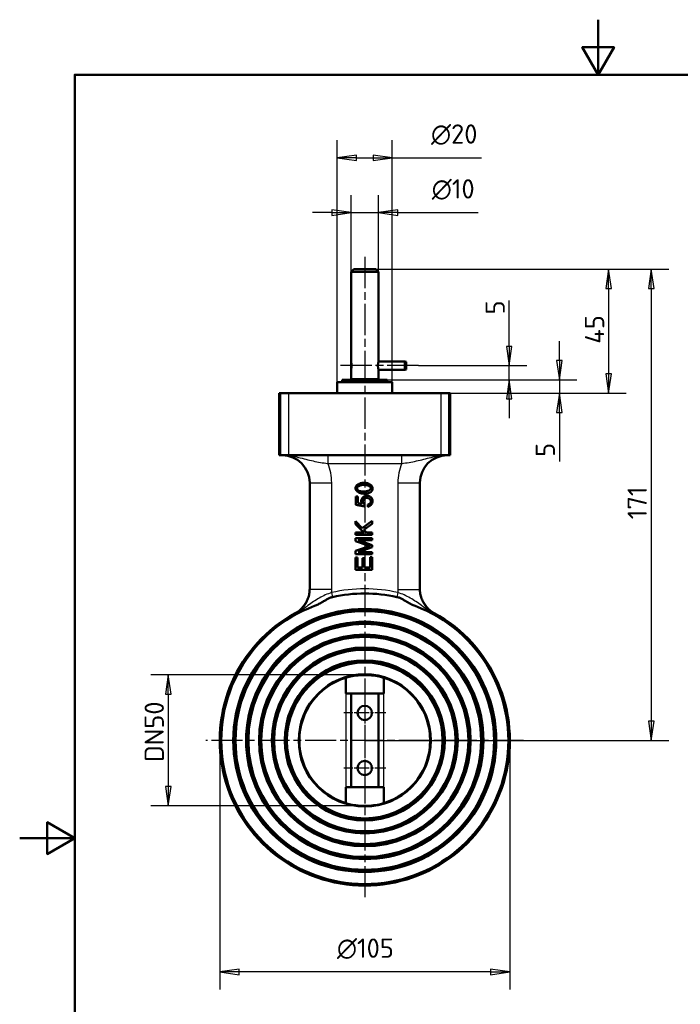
# Model space of a CAD drawing. Header units: millimetres. Extents: x 0 to 420, y 0 to 594.
# Tile 12 of 13: x 0 to 240, y 237 to 594. Entities that reach past the tile are written whole.
import ezdxf

# ---------------------------------------------------------------- set-up
doc = ezdxf.new("R2010")
doc.units = ezdxf.units.MM
doc.header["$LTSCALE"] = 2
doc.linetypes.add('CHAIN', pattern=[0.3543, 0.2362, -0.0295, 0.0591, -0.0295])
for name, color, linetype, lineweight in [('Bemaßungen(DIN)', 7, 'Continuous', 25), ('Mittellinie(DIN)', 4, 'CHAIN', 25), ('Mittelpunktmarkierung(DIN)', 4, 'CHAIN', 25), ('Rahmen_0', 179, 'Continuous', 50), ('Sichtbare Kanten(DIN)', 7, 'Continuous', 50), ('Sichtbare tangentiale Kanten(DIN)', 3, 'Continuous', 25)]:
    doc.layers.add(name, color=color, linetype=linetype, lineweight=lineweight)
doc.styles.add('STANDARD-BSI~0', font='isocpeur.ttf')
doc.dimstyles.new('STANDARD-DIN', dxfattribs={"dimscale": 2, "dimtxt": 3.5, "dimasz": 3.5, "dimexe": 3.175, "dimexo": 0, "dimgap": 0.8, "dimtad": 1, "dimrnd": 1e-08, "dimtxsty": 'STANDARD-BSI~0', "dimblk": 'Filled-1', "dimcen": 0.09, "dimdle": 10, "dimclrd": 5, "dimclre": 5, "dimclrt": 256, "dimadec": 1, "dimazin": 2, "dimtfac": 0.714286, "dimtdec": 3, "dimtmove": 0, "dimatfit": 3, "dimfxl": 0, "dimtolj": 1, "dimlwd": 25, "dimlwe": 25, "dimarcsym": 0})

# ---------------------------------------------------------------- blocks, each defined once
blk = doc.blocks.new('Ränder Default Border')
at = {"layer": 'Rahmen_0', "flags": 128}
for points in [[(105, 297), (105, 287), (102.11, 292), (107.89, 292), (105, 287)], [(10, 10), (10, 287), (200, 287), (200, 10), (10, 10)], [(0, 148.5), (10, 148.5), (5, 151.39), (5, 145.61), (10, 148.5)]]:
    blk.add_lwpolyline(points, dxfattribs=at)
blk = doc.blocks.new('Filled-1')
at = {"color": 0}
for p, q in [((0, 0), (-1, 0.143)), ((-1, 0.143), (-1, -0.143)), ((-1, 0), (0, 0)), ((-1, -0.143), (0, 0))]:
    blk.add_line(p, q, dxfattribs=at)
at = {"color": 0, "flags": 128}
blk.add_lwpolyline([(-1, -0.143), (0, 0), (-1, 0.143), (-1, -0.143)], dxfattribs=at)
at = {"color": 0}
blk.add_solid([(-1, -0.143), (0, 0), (-1, 0.143), (-1, -0.143)], dxfattribs=at)
blk = doc.blocks.new('*D19')
at = {"layer": 'Bemaßungen(DIN)', "color": 5, "linetype": 'Continuous', "lineweight": 25}
for p, q in [((115.28, 462.47), (115.28, 550.23)), ((135.28, 462.47), (135.28, 550.23)), ((122.28, 543.88), (128.28, 543.88)), ((135.28, 543.88), (167.61, 543.88))]:
    blk.add_line(p, q, dxfattribs=at)
at = {"layer": 'Defpoints', "color": 0, "linetype": 'Continuous'}
for p in [(115.28, 543.88), (115.28, 462.47), (135.28, 462.47)]:
    blk.add_point(p, dxfattribs=at)
at = {"layer": 'Bemaßungen(DIN)', "color": 5, "linetype": 'Continuous', "lineweight": 25, "xscale": 7, "yscale": 7, "zscale": 7, "rotation": 180}
blk.add_blockref('Filled-1', (115.28, 543.88), dxfattribs=at)
at = {"layer": 'Bemaßungen(DIN)', "color": 5, "linetype": 'Continuous', "lineweight": 25, "xscale": 7, "yscale": 7, "zscale": 7}
blk.add_blockref('Filled-1', (135.28, 543.88), dxfattribs=at)
at = {"layer": 'Bemaßungen(DIN)', "color": 250, "linetype": 'Continuous', "lineweight": 25, "true_color": 0x3f3f3f, "insert": (149.35, 556.01), "char_height": 7, "attachment_point": 1, "style": 'STANDARD-BSI~0'}
blk.add_mtext('\\A1;\\fAIGDT|b0|i0;\\H7.0000;\\ln\\fISOCPEUR|b0|i0;\\H7.0000;20', dxfattribs=at)
blk = doc.blocks.new('*D20')
at = {"layer": 'Bemaßungen(DIN)', "color": 5, "linetype": 'Continuous', "lineweight": 25}
for p, q in [((120.28, 502.47), (120.28, 530.33)), ((130.28, 502.47), (130.28, 530.33)), ((113.28, 523.98), (106.28, 523.98)), ((120.28, 523.98), (130.28, 523.98)), ((137.28, 523.98), (166.47, 523.98))]:
    blk.add_line(p, q, dxfattribs=at)
at = {"layer": 'Defpoints', "color": 0, "linetype": 'Continuous'}
for p in [(130.28, 523.98), (120.28, 502.47), (130.28, 502.47)]:
    blk.add_point(p, dxfattribs=at)
at = {"layer": 'Bemaßungen(DIN)', "color": 5, "linetype": 'Continuous', "lineweight": 25, "xscale": 7, "yscale": 7, "zscale": 7}
blk.add_blockref('Filled-1', (120.28, 523.98), dxfattribs=at)
at = {"layer": 'Bemaßungen(DIN)', "color": 5, "linetype": 'Continuous', "lineweight": 25, "xscale": 7, "yscale": 7, "zscale": 7, "rotation": 180}
blk.add_blockref('Filled-1', (130.28, 523.98), dxfattribs=at)
at = {"layer": 'Bemaßungen(DIN)', "color": 250, "linetype": 'Continuous', "lineweight": 25, "true_color": 0x3f3f3f, "insert": (149.61, 536.11), "char_height": 7, "attachment_point": 1, "style": 'STANDARD-BSI~0'}
blk.add_mtext('\\A1;\\fAIGDT|b0|i0;\\H7.0000;\\ln\\fISOCPEUR|b0|i0;\\H7.0000;10', dxfattribs=at)
blk = doc.blocks.new('*D21')
at = {"layer": 'Bemaßungen(DIN)', "color": 5, "linetype": 'Continuous', "lineweight": 25}
for p, q in [((125.28, 503.47), (220.16, 503.47)), ((213.81, 496.47), (213.81, 465.47)), ((154.33, 458.47), (220.16, 458.47))]:
    blk.add_line(p, q, dxfattribs=at)
at = {"layer": 'Defpoints', "color": 0, "linetype": 'Continuous'}
for p in [(125.28, 503.47), (154.33, 458.47), (213.81, 458.47)]:
    blk.add_point(p, dxfattribs=at)
at = {"layer": 'Bemaßungen(DIN)', "color": 5, "linetype": 'Continuous', "lineweight": 25, "xscale": 7, "yscale": 7, "zscale": 7}
for p, rotation in [((213.81, 503.47), 90), ((213.81, 458.47), 270)]:
    blk.add_blockref('Filled-1', p, dxfattribs=dict(at, rotation=rotation))
at = {"layer": 'Bemaßungen(DIN)', "color": 250, "linetype": 'Continuous', "lineweight": 25, "true_color": 0x3f3f3f, "insert": (205.21, 476.42), "char_height": 7, "attachment_point": 1, "rotation": 90, "style": 'STANDARD-BSI~0'}
blk.add_mtext('\\A1;45', dxfattribs=at)
blk = doc.blocks.new('*D22')
at = {"layer": 'Bemaßungen(DIN)', "color": 5, "linetype": 'Continuous', "lineweight": 25}
for p, q in [((125.28, 356.22), (47.6, 356.22)), ((53.95, 349.22), (53.95, 315.72)), ((125.28, 308.72), (47.6, 308.72))]:
    blk.add_line(p, q, dxfattribs=at)
at = {"layer": 'Defpoints', "color": 0, "linetype": 'Continuous'}
for p in [(125.28, 356.22), (53.95, 308.72), (125.28, 308.72)]:
    blk.add_point(p, dxfattribs=at)
at = {"layer": 'Bemaßungen(DIN)', "color": 5, "linetype": 'Continuous', "lineweight": 25, "xscale": 7, "yscale": 7, "zscale": 7}
for p, rotation in [((53.95, 356.22), 90), ((53.95, 308.72), 270)]:
    blk.add_blockref('Filled-1', p, dxfattribs=dict(at, rotation=rotation))
at = {"layer": 'Bemaßungen(DIN)', "color": 250, "linetype": 'Continuous', "lineweight": 25, "true_color": 0x3f3f3f, "insert": (45.35, 320.22), "char_height": 7, "attachment_point": 1, "rotation": 90, "style": 'STANDARD-BSI~0'}
blk.add_mtext('\\A1; DN50', dxfattribs=at)
blk = doc.blocks.new('*D27')
at = {"layer": 'Bemaßungen(DIN)', "color": 5, "linetype": 'Continuous', "lineweight": 25}
for p, q in [((129.28, 503.47), (235.63, 503.47)), ((229.28, 496.47), (229.28, 339.47)), ((125.28, 332.47), (235.63, 332.47))]:
    blk.add_line(p, q, dxfattribs=at)
at = {"layer": 'Defpoints', "color": 0, "linetype": 'Continuous'}
for p in [(129.28, 503.47), (125.28, 332.47), (229.28, 332.47)]:
    blk.add_point(p, dxfattribs=at)
at = {"layer": 'Bemaßungen(DIN)', "color": 5, "linetype": 'Continuous', "lineweight": 25, "xscale": 7, "yscale": 7, "zscale": 7}
for p, rotation in [((229.28, 503.47), 90), ((229.28, 332.47), 270)]:
    blk.add_blockref('Filled-1', p, dxfattribs=dict(at, rotation=rotation))
at = {"layer": 'Bemaßungen(DIN)', "color": 250, "linetype": 'Continuous', "lineweight": 25, "true_color": 0x3f3f3f, "insert": (220.68, 412.72), "char_height": 7, "attachment_point": 1, "rotation": 90, "style": 'STANDARD-BSI~0'}
blk.add_mtext('\\A1;171', dxfattribs=at)
blk = doc.blocks.new('*D28')
at = {"layer": 'Bemaßungen(DIN)', "color": 5, "linetype": 'Continuous', "lineweight": 25}
for p, q in [((195.92, 470.37), (195.92, 477.37)), ((133.43, 463.37), (202.27, 463.37)), ((195.92, 463.37), (195.92, 458.47)), ((152.83, 458.47), (202.27, 458.47)), ((195.92, 451.47), (195.92, 433.74))]:
    blk.add_line(p, q, dxfattribs=at)
at = {"layer": 'Defpoints', "color": 0, "linetype": 'Continuous'}
for p in [(133.43, 463.37), (195.92, 463.37), (152.83, 458.47)]:
    blk.add_point(p, dxfattribs=at)
at = {"layer": 'Bemaßungen(DIN)', "color": 5, "linetype": 'Continuous', "lineweight": 25, "xscale": 7, "yscale": 7, "zscale": 7}
for p, rotation in [((195.92, 463.37), 270), ((195.92, 458.47), 90)]:
    blk.add_blockref('Filled-1', p, dxfattribs=dict(at, rotation=rotation))
at = {"layer": 'Bemaßungen(DIN)', "color": 250, "linetype": 'Continuous', "lineweight": 25, "true_color": 0x3f3f3f, "insert": (187.32, 435.34), "char_height": 7, "attachment_point": 1, "rotation": 90, "style": 'STANDARD-BSI~0'}
blk.add_mtext('\\A1;5', dxfattribs=at)
blk = doc.blocks.new('*D29')
at = {"layer": 'Bemaßungen(DIN)', "color": 5, "linetype": 'Continuous', "lineweight": 25}
for p, q in [((177.71, 475.47), (177.71, 492.14)), ((144.78, 468.47), (184.06, 468.47)), ((177.71, 463.37), (177.71, 468.47)), ((133.43, 463.37), (184.06, 463.37)), ((177.71, 456.37), (177.71, 449.37))]:
    blk.add_line(p, q, dxfattribs=at)
at = {"layer": 'Defpoints', "color": 0, "linetype": 'Continuous'}
for p in [(144.78, 468.47), (177.71, 468.47), (133.43, 463.37)]:
    blk.add_point(p, dxfattribs=at)
at = {"layer": 'Bemaßungen(DIN)', "color": 5, "linetype": 'Continuous', "lineweight": 25, "xscale": 7, "yscale": 7, "zscale": 7}
for p, rotation in [((177.71, 468.47), 270), ((177.71, 463.37), 90)]:
    blk.add_blockref('Filled-1', p, dxfattribs=dict(at, rotation=rotation))
at = {"layer": 'Bemaßungen(DIN)', "color": 250, "linetype": 'Continuous', "lineweight": 25, "true_color": 0x3f3f3f, "insert": (169.11, 487.04), "char_height": 7, "attachment_point": 1, "rotation": 90, "style": 'STANDARD-BSI~0'}
blk.add_mtext('\\A1;5', dxfattribs=at)
blk = doc.blocks.new('*D30')
at = {"layer": 'Bemaßungen(DIN)', "color": 5, "linetype": 'Continuous', "lineweight": 25}
for p, q in [((72.63, 332.47), (72.63, 242.12)), ((177.94, 332.47), (177.94, 242.12)), ((170.94, 248.47), (79.63, 248.47))]:
    blk.add_line(p, q, dxfattribs=at)
at = {"layer": 'Defpoints', "color": 0, "linetype": 'Continuous'}
for p in [(72.63, 332.47), (177.94, 332.47), (72.63, 248.47)]:
    blk.add_point(p, dxfattribs=at)
at = {"layer": 'Bemaßungen(DIN)', "color": 5, "linetype": 'Continuous', "lineweight": 25, "xscale": 7, "yscale": 7, "zscale": 7, "rotation": 180}
blk.add_blockref('Filled-1', (72.63, 248.47), dxfattribs=at)
at = {"layer": 'Bemaßungen(DIN)', "color": 5, "linetype": 'Continuous', "lineweight": 25, "xscale": 7, "yscale": 7, "zscale": 7}
blk.add_blockref('Filled-1', (177.94, 248.47), dxfattribs=at)
at = {"layer": 'Bemaßungen(DIN)', "color": 250, "linetype": 'Continuous', "lineweight": 25, "true_color": 0x3f3f3f, "insert": (115.2, 260.6), "char_height": 7, "attachment_point": 1, "style": 'STANDARD-BSI~0'}
blk.add_mtext('\\A1;\\fAIGDT|b0|i0;\\H7.0000;n\\fISOCPEUR|b0|i0;\\H7.0000;105', dxfattribs=at)

msp = doc.modelspace()

# ---------------------------------------------------------------- linework, layer by layer
at = {"layer": 'Mittellinie(DIN)', "linetype": 'CHAIN', "ltscale": 23.990969}
msp.add_line((144.782, 468.467), (115.782, 468.467), dxfattribs=at)
at = {"layer": 'Mittelpunktmarkierung(DIN)', "linetype": 'CHAIN', "ltscale": 23.990969}
for p, q in [((125.282, 507.893), (125.282, 274.812)), ((182.937, 332.467), (67.627, 332.467))]:
    msp.add_line(p, q, dxfattribs=at)
at = {"layer": 'Mittelpunktmarkierung(DIN)', "linetype": 'CHAIN', "ltscale": 8.445076}
for p, q in [((125.282, 350.067), (125.282, 334.867)), ((132.882, 342.467), (117.682, 342.467)), ((125.282, 330.067), (125.282, 314.867)), ((132.882, 322.467), (117.682, 322.467))]:
    msp.add_line(p, q, dxfattribs=at)
at = {"layer": 'Sichtbare Kanten(DIN)'}
for p, q in [((121.282, 503.467), (120.282, 502.467)), ((130.282, 502.467), (120.282, 502.467)), ((120.282, 502.467), (120.282, 469.967)), ((121.282, 503.467), (129.282, 503.467)), ((129.282, 503.467), (130.282, 502.467)), ((130.282, 502.467), (130.282, 469.967)), ((120.282, 469.833), (120.318, 469.843)), ((120.282, 469.833), (120.282, 467.101)), ((139.782, 469.967), (130.282, 469.967)), ((139.782, 469.967), (139.782, 466.967)), ((140.282, 469.833), (139.782, 469.967)), ((140.282, 469.833), (140.282, 467.101)), ((120.282, 467.101), (120.318, 467.091)), ((120.282, 466.967), (120.282, 463.517)), ((139.782, 466.967), (130.282, 466.967)), ((130.282, 466.967), (130.282, 463.517)), ((140.282, 467.101), (139.782, 466.967)), ((135.282, 462.467), (115.282, 462.467)), ((115.282, 462.467), (115.282, 458.467)), ((117.132, 463.367), (133.432, 463.367)), ((117.132, 463.367), (117.132, 462.467)), ((130.282, 463.517), (120.282, 463.517)), ((121.282, 463.367), (121.282, 463.517)), ((129.282, 463.367), (129.282, 463.517)), ((133.432, 463.367), (133.432, 462.467)), ((135.282, 462.467), (135.282, 458.467)), ((94.73, 458.467), (94.249, 458.467)), ((94.249, 435.967), (94.249, 458.467)), ((94.73, 458.467), (97.73, 458.467)), ((152.834, 458.467), (97.73, 458.467)), ((152.834, 458.467), (155.833, 458.467)), ((156.314, 458.467), (155.833, 458.467)), ((156.314, 458.467), (156.314, 435.967)), ((94.73, 435.967), (94.249, 435.967)), ((97.73, 435.967), (94.73, 435.967)), ((152.834, 435.967), (97.73, 435.967)), ((155.833, 435.967), (152.834, 435.967)), ((156.314, 435.967), (155.833, 435.967)), ((105.282, 425.967), (105.282, 387.285)), ((145.282, 387.285), (145.282, 425.967)), ((121.994, 421.032), (122.71, 421.032)), ((121.994, 418.001), (121.994, 421.032)), ((122.71, 421.032), (122.71, 418.6)), ((122.71, 418.6), (124.347, 418.27)), ((125.221, 418.112), (125.128, 417.41)), ((126.416, 417.275), (126.351, 418.061)), ((125.128, 417.41), (121.994, 418.001)), ((121.915, 412.059), (124.389, 409.501)), ((121.915, 410.966), (121.915, 412.059)), ((124.938, 407.935), (121.915, 410.966)), ((124.389, 409.501), (128.015, 412.17)), ((128.015, 411.106), (124.933, 408.934)), ((128.015, 412.17), (128.015, 411.106)), ((121.915, 407.935), (124.938, 407.935)), ((121.915, 407.126), (121.915, 407.935)), ((124.933, 408.934), (125.9, 407.935)), ((125.9, 407.935), (128.015, 407.935)), ((128.015, 407.935), (128.015, 407.126)), ((128.015, 407.126), (121.915, 407.126)), ((121.915, 405.861), (128.015, 405.861)), ((121.915, 404.778), (121.915, 405.861)), ((126.16, 403.313), (121.915, 404.778)), ((122.91, 405.085), (128.015, 403.304)), ((128.015, 405.085), (122.91, 405.085)), ((128.015, 405.861), (128.015, 405.085)), ((121.915, 401.249), (126.235, 402.695)), ((121.915, 400.035), (121.915, 401.249)), ((128.015, 402.579), (122.822, 400.812)), ((122.822, 400.812), (128.015, 400.812)), ((128.015, 403.304), (128.015, 402.579)), ((128.015, 400.812), (128.015, 400.035)), ((128.015, 400.035), (121.915, 400.035)), ((121.915, 398.808), (122.636, 398.808)), ((121.915, 394.391), (121.915, 398.808)), ((122.636, 398.808), (122.636, 395.2)), ((124.501, 398.58), (125.221, 398.58)), ((124.501, 395.2), (124.501, 398.58)), ((125.221, 398.58), (125.221, 395.2)), ((127.295, 398.947), (128.015, 398.947)), ((127.295, 395.2), (127.295, 398.947)), ((128.015, 398.947), (128.015, 394.391)), ((128.015, 394.391), (121.915, 394.391)), ((122.636, 395.2), (124.501, 395.2)), ((125.221, 395.2), (127.295, 395.2)), ((118.354, 355.184), (118.354, 349.467)), ((120.282, 355.94), (120.282, 355.685)), ((130.282, 355.94), (130.282, 355.685)), ((132.21, 349.467), (132.21, 355.184)), ((132.21, 349.467), (118.354, 349.467)), ((120.282, 349.467), (120.282, 315.467)), ((130.282, 349.467), (130.282, 315.467)), ((118.354, 315.467), (132.21, 315.467)), ((118.354, 315.467), (118.354, 309.75)), ((132.21, 309.75), (132.21, 315.467)), ((120.282, 309.249), (120.282, 308.994)), ((130.282, 309.249), (130.282, 308.994))]:
    msp.add_line(p, q, dxfattribs=at)
at = {"layer": 'Sichtbare Kanten(DIN)', "flags": 128}
for points in [[(120.282, 469.967), (120.286, 469.954), (120.297, 469.916), (120.315, 469.852), (120.339, 469.763), (120.367, 469.654), (120.396, 469.528), (120.425, 469.384), (120.453, 469.221), (120.477, 469.043), (120.496, 468.854), (120.508, 468.66), (120.512, 468.467), (120.508, 468.275), (120.496, 468.081), (120.477, 467.892), (120.453, 467.713), (120.425, 467.55), (120.396, 467.407), (120.367, 467.281), (120.339, 467.171), (120.315, 467.082), (120.297, 467.018), (120.286, 466.98), (120.282, 466.967)], [(130.282, 466.967), (130.278, 466.98), (130.267, 467.018), (130.248, 467.082), (130.224, 467.171), (130.197, 467.281), (130.168, 467.407), (130.139, 467.55), (130.111, 467.713), (130.086, 467.892), (130.067, 468.081), (130.055, 468.275), (130.051, 468.467), (130.055, 468.66), (130.067, 468.854), (130.086, 469.043), (130.111, 469.221), (130.139, 469.384), (130.168, 469.528), (130.197, 469.654), (130.224, 469.763), (130.248, 469.852), (130.267, 469.916), (130.278, 469.954), (130.282, 469.967)], [(121.892, 424.003), (121.899, 424.109), (121.919, 424.221), (121.953, 424.339), (122, 424.459), (122.06, 424.581), (122.132, 424.702), (122.217, 424.823), (122.314, 424.941), (122.422, 425.055), (122.542, 425.166), (122.673, 425.271), (122.814, 425.371), (122.965, 425.465), (123.125, 425.552), (123.294, 425.632), (123.47, 425.704), (123.652, 425.769), (123.84, 425.826), (124.032, 425.875), (124.227, 425.915), (124.424, 425.947), (124.621, 425.97), (124.816, 425.984), (125.007, 425.988)], [(122.511, 423.994), (122.516, 424.06), (122.531, 424.127), (122.556, 424.196), (122.591, 424.265), (122.635, 424.335), (122.689, 424.404), (122.752, 424.474), (122.823, 424.542), (122.903, 424.609), (122.992, 424.675), (123.089, 424.739), (123.194, 424.8), (123.307, 424.859), (123.427, 424.915), (123.555, 424.967), (123.69, 425.015), (123.833, 425.059), (123.982, 425.099), (124.137, 425.133), (124.299, 425.162), (124.468, 425.185), (124.642, 425.202), (124.822, 425.213), (125.007, 425.216)], [(125.007, 425.988), (125.189, 425.984), (125.374, 425.97), (125.561, 425.947), (125.749, 425.915), (125.937, 425.875), (126.123, 425.825), (126.307, 425.768), (126.487, 425.702), (126.661, 425.629), (126.83, 425.549), (126.992, 425.462), (127.146, 425.368), (127.291, 425.269), (127.426, 425.165), (127.552, 425.056), (127.666, 424.944), (127.769, 424.828), (127.859, 424.71), (127.937, 424.59), (128.001, 424.47), (128.052, 424.35), (128.088, 424.232), (128.11, 424.116), (128.118, 424.003)], [(125.007, 425.216), (125.192, 425.213), (125.372, 425.202), (125.546, 425.185), (125.714, 425.162), (125.875, 425.133), (126.031, 425.099), (126.18, 425.059), (126.322, 425.015), (126.457, 424.967), (126.585, 424.915), (126.706, 424.86), (126.819, 424.801), (126.924, 424.74), (127.021, 424.677), (127.11, 424.612), (127.19, 424.545), (127.262, 424.477), (127.325, 424.408), (127.379, 424.339), (127.423, 424.27), (127.458, 424.202), (127.484, 424.134), (127.499, 424.068), (127.504, 424.003)], [(125.007, 422.013), (124.825, 422.018), (124.638, 422.032), (124.45, 422.055), (124.261, 422.087), (124.072, 422.127), (123.885, 422.177), (123.701, 422.235), (123.521, 422.3), (123.346, 422.374), (123.177, 422.454), (123.015, 422.541), (122.862, 422.635), (122.717, 422.734), (122.581, 422.838), (122.456, 422.947), (122.342, 423.06), (122.24, 423.176), (122.15, 423.294), (122.072, 423.413), (122.008, 423.534), (121.958, 423.654), (121.922, 423.773), (121.9, 423.889), (121.892, 424.003)], [(122.948, 423.171), (122.912, 423.197), (122.878, 423.223), (122.845, 423.251), (122.814, 423.279), (122.784, 423.308), (122.756, 423.337), (122.73, 423.367), (122.705, 423.399), (122.681, 423.43), (122.659, 423.463), (122.639, 423.496), (122.62, 423.53), (122.602, 423.565), (122.586, 423.6), (122.572, 423.636), (122.559, 423.673), (122.548, 423.71), (122.538, 423.749), (122.53, 423.788), (122.523, 423.827), (122.517, 423.868), (122.514, 423.909), (122.511, 423.951), (122.511, 423.994)], [(125.007, 422.785), (124.884, 422.785), (124.764, 422.787), (124.647, 422.791), (124.533, 422.796), (124.423, 422.802), (124.315, 422.809), (124.212, 422.818), (124.111, 422.828), (124.014, 422.839), (123.92, 422.852), (123.829, 422.866), (123.741, 422.881), (123.657, 422.898), (123.576, 422.916), (123.499, 422.936), (123.424, 422.956), (123.353, 422.978), (123.286, 423.002), (123.221, 423.027), (123.16, 423.053), (123.102, 423.08), (123.047, 423.109), (122.996, 423.139), (122.948, 423.171)], [(127.504, 424.003), (127.499, 423.938), (127.484, 423.871), (127.459, 423.802), (127.424, 423.733), (127.379, 423.664), (127.326, 423.595), (127.263, 423.526), (127.191, 423.458), (127.111, 423.391), (127.023, 423.325), (126.926, 423.262), (126.821, 423.2), (126.708, 423.142), (126.587, 423.086), (126.459, 423.034), (126.324, 422.986), (126.182, 422.942), (126.033, 422.903), (125.877, 422.868), (125.715, 422.839), (125.547, 422.816), (125.373, 422.799), (125.193, 422.788), (125.007, 422.785)], [(127.49, 422.617), (127.424, 422.568), (127.356, 422.521), (127.283, 422.476), (127.208, 422.433), (127.129, 422.392), (127.047, 422.353), (126.962, 422.316), (126.873, 422.282), (126.781, 422.249), (126.686, 422.219), (126.588, 422.19), (126.486, 422.164), (126.381, 422.14), (126.272, 422.118), (126.161, 422.098), (126.046, 422.08), (125.927, 422.064), (125.806, 422.051), (125.681, 422.039), (125.553, 422.03), (125.421, 422.022), (125.287, 422.017), (125.149, 422.014), (125.007, 422.013)], [(128.118, 424.003), (128.117, 423.93), (128.113, 423.858), (128.108, 423.788), (128.1, 423.719), (128.09, 423.651), (128.079, 423.585), (128.064, 423.52), (128.048, 423.456), (128.029, 423.394), (128.009, 423.333), (127.986, 423.273), (127.961, 423.215), (127.934, 423.158), (127.904, 423.102), (127.873, 423.048), (127.839, 422.995), (127.803, 422.943), (127.765, 422.892), (127.724, 422.843), (127.682, 422.795), (127.637, 422.749), (127.59, 422.704), (127.541, 422.66), (127.49, 422.617)], [(123.966, 419.423), (123.971, 419.525), (123.988, 419.629), (124.015, 419.734), (124.052, 419.841), (124.098, 419.949), (124.152, 420.057), (124.215, 420.164), (124.285, 420.27), (124.362, 420.375), (124.445, 420.477), (124.534, 420.576), (124.628, 420.672), (124.726, 420.763), (124.829, 420.85), (124.935, 420.931), (125.043, 421.006), (125.154, 421.075), (125.266, 421.136), (125.38, 421.19), (125.494, 421.235), (125.607, 421.272), (125.72, 421.298), (125.832, 421.315), (125.942, 421.32)], [(124.347, 418.27), (124.316, 418.316), (124.286, 418.362), (124.258, 418.408), (124.231, 418.455), (124.205, 418.501), (124.18, 418.548), (124.157, 418.595), (124.135, 418.642), (124.115, 418.69), (124.096, 418.737), (124.078, 418.785), (124.061, 418.833), (124.046, 418.881), (124.032, 418.929), (124.019, 418.978), (124.008, 419.027), (123.998, 419.075), (123.99, 419.125), (123.982, 419.174), (123.976, 419.223), (123.972, 419.273), (123.968, 419.323), (123.966, 419.373), (123.966, 419.423)], [(126.012, 420.525), (125.931, 420.522), (125.85, 420.511), (125.768, 420.493), (125.686, 420.469), (125.605, 420.44), (125.524, 420.404), (125.445, 420.363), (125.367, 420.318), (125.291, 420.268), (125.217, 420.213), (125.146, 420.155), (125.078, 420.094), (125.013, 420.029), (124.952, 419.962), (124.895, 419.893), (124.843, 419.821), (124.795, 419.748), (124.752, 419.674), (124.715, 419.599), (124.684, 419.523), (124.659, 419.447), (124.641, 419.372), (124.63, 419.297), (124.626, 419.223)], [(124.626, 419.223), (124.628, 419.177), (124.633, 419.129), (124.641, 419.078), (124.652, 419.027), (124.665, 418.974), (124.682, 418.92), (124.7, 418.866), (124.721, 418.811), (124.744, 418.757), (124.769, 418.702), (124.796, 418.648), (124.824, 418.595), (124.854, 418.542), (124.885, 418.491), (124.916, 418.442), (124.949, 418.394), (124.982, 418.349), (125.016, 418.305), (125.051, 418.265), (125.085, 418.227), (125.12, 418.193), (125.154, 418.162), (125.188, 418.135), (125.221, 418.112)], [(125.942, 421.32), (126.011, 421.319), (126.079, 421.317), (126.146, 421.313), (126.213, 421.307), (126.279, 421.299), (126.344, 421.29), (126.408, 421.279), (126.471, 421.267), (126.534, 421.252), (126.596, 421.236), (126.657, 421.219), (126.717, 421.199), (126.777, 421.178), (126.835, 421.156), (126.893, 421.131), (126.95, 421.105), (127.007, 421.078), (127.062, 421.048), (127.117, 421.017), (127.171, 420.984), (127.224, 420.95), (127.276, 420.914), (127.328, 420.876), (127.378, 420.837)], [(127.504, 419.233), (127.5, 419.302), (127.488, 419.373), (127.468, 419.446), (127.44, 419.519), (127.406, 419.592), (127.366, 419.666), (127.319, 419.739), (127.267, 419.812), (127.21, 419.883), (127.147, 419.952), (127.081, 420.02), (127.011, 420.085), (126.937, 420.147), (126.86, 420.206), (126.78, 420.261), (126.698, 420.312), (126.614, 420.359), (126.529, 420.4), (126.443, 420.437), (126.356, 420.468), (126.269, 420.492), (126.183, 420.51), (126.097, 420.521), (126.012, 420.525)], [(126.351, 418.061), (126.423, 418.075), (126.495, 418.094), (126.566, 418.118), (126.637, 418.147), (126.706, 418.18), (126.774, 418.218), (126.841, 418.259), (126.906, 418.304), (126.969, 418.352), (127.03, 418.402), (127.088, 418.455), (127.144, 418.511), (127.196, 418.568), (127.245, 418.627), (127.291, 418.687), (127.333, 418.748), (127.371, 418.81), (127.405, 418.872), (127.434, 418.934), (127.459, 418.995), (127.478, 419.056), (127.492, 419.117), (127.501, 419.175), (127.504, 419.233)], [(128.118, 419.237), (128.113, 419.132), (128.099, 419.025), (128.076, 418.917), (128.045, 418.808), (128.006, 418.699), (127.96, 418.59), (127.907, 418.482), (127.848, 418.375), (127.783, 418.27), (127.712, 418.168), (127.636, 418.068), (127.556, 417.972), (127.472, 417.88), (127.384, 417.792), (127.294, 417.709), (127.2, 417.632), (127.105, 417.561), (127.008, 417.496), (126.909, 417.439), (126.81, 417.389), (126.711, 417.347), (126.612, 417.314), (126.513, 417.29), (126.416, 417.275)], [(127.378, 420.837), (127.439, 420.787), (127.497, 420.736), (127.552, 420.684), (127.604, 420.63), (127.654, 420.574), (127.702, 420.517), (127.747, 420.459), (127.789, 420.399), (127.829, 420.337), (127.866, 420.274), (127.901, 420.21), (127.933, 420.144), (127.962, 420.077), (127.989, 420.008), (128.014, 419.937), (128.036, 419.865), (128.055, 419.792), (128.072, 419.717), (128.086, 419.641), (128.097, 419.563), (128.106, 419.484), (128.113, 419.403), (128.116, 419.321), (128.118, 419.237)], [(127.137, 402.988), (127.109, 402.996), (127.079, 403.006), (127.049, 403.015), (127.018, 403.025), (126.985, 403.036), (126.952, 403.046), (126.917, 403.058), (126.882, 403.069), (126.845, 403.081), (126.807, 403.094), (126.768, 403.107), (126.728, 403.12), (126.686, 403.134), (126.644, 403.148), (126.601, 403.163), (126.556, 403.178), (126.51, 403.193), (126.464, 403.209), (126.416, 403.225), (126.367, 403.242), (126.317, 403.259), (126.266, 403.277), (126.214, 403.295), (126.16, 403.313)], [(126.235, 402.695), (126.285, 402.711), (126.333, 402.727), (126.381, 402.743), (126.428, 402.758), (126.473, 402.773), (126.518, 402.788), (126.561, 402.802), (126.604, 402.816), (126.645, 402.83), (126.685, 402.843), (126.724, 402.856), (126.762, 402.868), (126.799, 402.88), (126.835, 402.892), (126.87, 402.903), (126.904, 402.914), (126.937, 402.924), (126.969, 402.935), (126.999, 402.944), (127.029, 402.954), (127.058, 402.963), (127.085, 402.971), (127.111, 402.98), (127.137, 402.988)], [(105.282, 387.484), (105.272, 387.036), (105.242, 386.59), (105.192, 386.146), (105.123, 385.705), (105.034, 385.267), (104.925, 384.833), (104.797, 384.405), (104.65, 383.982), (104.484, 383.566), (104.3, 383.158), (104.099, 382.76), (103.88, 382.371), (103.643, 381.992), (103.39, 381.623), (103.12, 381.266), (102.834, 380.921), (102.534, 380.59), (102.22, 380.273), (101.892, 379.97), (101.55, 379.683), (101.197, 379.411), (100.831, 379.155), (100.454, 378.915), (100.066, 378.692)], [(145.282, 387.484), (145.292, 387.036), (145.322, 386.59), (145.371, 386.146), (145.441, 385.705), (145.53, 385.267), (145.638, 384.833), (145.766, 384.405), (145.913, 383.982), (146.079, 383.566), (146.263, 383.158), (146.465, 382.76), (146.684, 382.371), (146.92, 381.992), (147.174, 381.623), (147.443, 381.266), (147.729, 380.921), (148.029, 380.59), (148.344, 380.273), (148.672, 379.97), (149.013, 379.683), (149.367, 379.411), (149.732, 379.155), (150.109, 378.915), (150.497, 378.692)], [(107.046, 381.281), (107.377, 381.411), (107.702, 381.549), (108.021, 381.694), (108.333, 381.845), (108.64, 382.001), (108.941, 382.161), (109.235, 382.323), (109.523, 382.487), (109.805, 382.651), (110.081, 382.814), (110.35, 382.974), (110.613, 383.131), (110.871, 383.285), (111.125, 383.433), (111.374, 383.577), (111.62, 383.714), (111.863, 383.844), (112.105, 383.967), (112.346, 384.082), (112.591, 384.189), (112.84, 384.288), (113.093, 384.377), (113.349, 384.454), (113.608, 384.519)], [(136.955, 384.519), (137.215, 384.454), (137.471, 384.377), (137.724, 384.288), (137.972, 384.189), (138.217, 384.082), (138.461, 383.966), (138.705, 383.842), (138.951, 383.71), (139.199, 383.571), (139.45, 383.427), (139.705, 383.277), (139.965, 383.123), (140.23, 382.964), (140.501, 382.803), (140.778, 382.64), (141.06, 382.476), (141.347, 382.313), (141.641, 382.152), (141.939, 381.993), (142.244, 381.838), (142.554, 381.689), (142.869, 381.545), (143.19, 381.409), (143.517, 381.281)], [(132.21, 355.184), (132.04, 355.235), (131.772, 355.313), (131.408, 355.413), (130.96, 355.528), (130.446, 355.649), (129.872, 355.769), (129.219, 355.888), (128.499, 355.998), (127.727, 356.091), (126.918, 356.16), (126.096, 356.202), (125.282, 356.217), (124.468, 356.202), (123.645, 356.16), (122.837, 356.091), (122.064, 355.998), (121.344, 355.888), (120.692, 355.769), (120.118, 355.649), (119.603, 355.528), (119.155, 355.413), (118.792, 355.313), (118.523, 355.235), (118.354, 355.184)], [(118.354, 309.75), (118.523, 309.699), (118.792, 309.621), (119.155, 309.521), (119.603, 309.406), (120.118, 309.285), (120.692, 309.165), (121.344, 309.046), (122.064, 308.936), (122.837, 308.843), (123.645, 308.774), (124.468, 308.732), (125.282, 308.717), (126.096, 308.732), (126.918, 308.774), (127.727, 308.843), (128.499, 308.936), (129.219, 309.046), (129.872, 309.165), (130.446, 309.285), (130.96, 309.406), (131.408, 309.521), (131.772, 309.621), (132.04, 309.699), (132.21, 309.75)]]:
    msp.add_lwpolyline(points, dxfattribs=at)
at = {"layer": 'Sichtbare Kanten(DIN)'}
for centre, radius in [((125.282, 332.467), 47.733), ((125.282, 332.467), 47.333), ((125.282, 332.467), 46.933), ((125.282, 332.467), 43.067), ((125.282, 332.467), 42.667), ((125.282, 332.467), 42.267), ((125.282, 332.467), 38.4), ((125.282, 332.467), 38), ((125.282, 332.467), 37.6), ((125.282, 332.467), 33.733), ((125.282, 332.467), 33.333), ((125.282, 332.467), 32.933), ((125.282, 332.467), 29.067), ((125.282, 332.467), 28.667), ((125.282, 332.467), 28.267), ((125.282, 332.467), 24), ((125.282, 342.467), 2.6), ((125.282, 322.467), 2.6)]:
    msp.add_circle(centre, radius, dxfattribs=at)
for centre, radius, start, end in [((95.282, 425.967), 10, 0, 90), ((155.282, 425.967), 10, 90, 180), ((125.282, 332.467), 53.345, 77.35938, 102.64062), ((125.282, 332.467), 52.109, 110.48406, 69.51594), ((125.282, 332.467), 52.655, 118.61267, 61.38733), ((125.282, 332.467), 23.75, 106.96059, 253.03941), ((125.282, 332.467), 23.75, 286.96059, 73.03941)]:
    msp.add_arc(centre, radius, start, end, dxfattribs=at)
at = {"layer": 'Sichtbare tangentiale Kanten(DIN)'}
for p, q in [((94.73, 458.467), (94.73, 435.967)), ((97.73, 435.967), (97.73, 458.467)), ((152.834, 458.467), (152.834, 435.967)), ((155.833, 435.967), (155.833, 458.467)), ((111.865, 435.967), (111.865, 432.967)), ((138.699, 432.967), (138.699, 435.967)), ((111.865, 432.967), (138.699, 432.967)), ((105.282, 425.967), (113.282, 425.967)), ((113.282, 387.285), (113.282, 425.967)), ((137.282, 425.967), (137.282, 387.285)), ((137.282, 425.967), (145.282, 425.967)), ((113.282, 387.285), (105.282, 387.285)), ((113.245, 386.137), (113.608, 384.519)), ((137.318, 386.137), (136.955, 384.519)), ((137.282, 387.285), (145.282, 387.285)), ((100.066, 378.692), (100.081, 378.483)), ((150.483, 378.483), (150.497, 378.692)), ((118.354, 349.467), (118.354, 315.467)), ((132.21, 315.467), (132.21, 349.467))]:
    msp.add_line(p, q, dxfattribs=at)
at = {"layer": 'Sichtbare tangentiale Kanten(DIN)', "flags": 128}
for points in [[(95.282, 435.967), (96.044, 435.951), (96.803, 435.907), (97.557, 435.835), (98.304, 435.741), (99.043, 435.626), (99.771, 435.495), (100.488, 435.348), (101.192, 435.191), (101.881, 435.026), (102.561, 434.857), (103.234, 434.688), (103.902, 434.518), (104.565, 434.351), (105.225, 434.188), (105.884, 434.03), (106.544, 433.88), (107.204, 433.739), (107.866, 433.605), (108.53, 433.48), (109.196, 433.362), (109.865, 433.252), (110.535, 433.149), (111.202, 433.054), (111.865, 432.967)], [(138.699, 432.967), (139.361, 433.054), (140.028, 433.149), (140.698, 433.252), (141.367, 433.362), (142.033, 433.48), (142.697, 433.605), (143.359, 433.739), (144.02, 433.88), (144.679, 434.03), (145.338, 434.188), (145.999, 434.351), (146.662, 434.518), (147.329, 434.688), (148.002, 434.857), (148.682, 435.026), (149.372, 435.191), (150.075, 435.348), (150.792, 435.495), (151.521, 435.626), (152.259, 435.741), (153.006, 435.835), (153.76, 435.907), (154.519, 435.951), (155.282, 435.967)], [(105.282, 387.285), (105.272, 386.839), (105.242, 386.393), (105.193, 385.948), (105.123, 385.505), (105.034, 385.065), (104.925, 384.629), (104.797, 384.2), (104.651, 383.778), (104.486, 383.363), (104.302, 382.956), (104.101, 382.556), (103.881, 382.166), (103.645, 381.786), (103.392, 381.416), (103.123, 381.059), (102.838, 380.714), (102.538, 380.382), (102.224, 380.065), (101.897, 379.762), (101.556, 379.474), (101.204, 379.201), (100.84, 378.945), (100.465, 378.706), (100.081, 378.483)], [(113.245, 386.137), (112.668, 385.939), (112.091, 385.726), (111.517, 385.498), (110.95, 385.256), (110.392, 385), (109.841, 384.73), (109.299, 384.447), (108.764, 384.15), (108.238, 383.84), (107.718, 383.518), (107.204, 383.184), (106.693, 382.84), (106.184, 382.487), (105.673, 382.126), (105.16, 381.757), (104.641, 381.382), (104.111, 381.003), (103.571, 380.623), (103.018, 380.244), (102.454, 379.87), (101.879, 379.504), (101.291, 379.149), (100.692, 378.808), (100.081, 378.483)], [(113.245, 386.137), (113.248, 386.185), (113.251, 386.233), (113.254, 386.28), (113.256, 386.328), (113.259, 386.376), (113.261, 386.424), (113.263, 386.472), (113.265, 386.52), (113.267, 386.568), (113.269, 386.615), (113.271, 386.663), (113.273, 386.711), (113.274, 386.759), (113.275, 386.807), (113.277, 386.855), (113.278, 386.903), (113.279, 386.95), (113.279, 386.998), (113.28, 387.046), (113.281, 387.094), (113.281, 387.141), (113.281, 387.189), (113.282, 387.237), (113.282, 387.285)], [(137.282, 387.285), (137.282, 387.237), (137.282, 387.189), (137.282, 387.141), (137.283, 387.094), (137.283, 387.046), (137.284, 386.998), (137.285, 386.95), (137.286, 386.903), (137.287, 386.855), (137.288, 386.807), (137.289, 386.759), (137.291, 386.711), (137.292, 386.663), (137.294, 386.615), (137.296, 386.568), (137.298, 386.52), (137.3, 386.472), (137.302, 386.424), (137.305, 386.376), (137.307, 386.328), (137.31, 386.28), (137.313, 386.232), (137.315, 386.185), (137.318, 386.137)], [(150.483, 378.483), (149.87, 378.807), (149.267, 379.149), (148.677, 379.504), (148.099, 379.87), (147.536, 380.244), (146.987, 380.623), (146.449, 381.003), (145.922, 381.382), (145.404, 381.757), (144.892, 382.126), (144.383, 382.488), (143.875, 382.84), (143.364, 383.184), (142.849, 383.518), (142.327, 383.84), (141.8, 384.15), (141.265, 384.446), (140.724, 384.729), (140.174, 384.999), (139.615, 385.255), (139.047, 385.498), (138.473, 385.726), (137.896, 385.939), (137.318, 386.137)], [(150.483, 378.483), (150.098, 378.706), (149.722, 378.946), (149.357, 379.203), (149.004, 379.476), (148.664, 379.764), (148.337, 380.066), (148.024, 380.383), (147.725, 380.714), (147.44, 381.059), (147.171, 381.417), (146.917, 381.787), (146.68, 382.168), (146.461, 382.559), (146.26, 382.958), (146.077, 383.364), (145.912, 383.779), (145.766, 384.201), (145.638, 384.63), (145.53, 385.065), (145.44, 385.505), (145.371, 385.948), (145.321, 386.393), (145.292, 386.839), (145.282, 387.285)], [(100.081, 378.483), (100.326, 378.598), (100.574, 378.713), (100.824, 378.827), (101.077, 378.941), (101.332, 379.055), (101.591, 379.168), (101.852, 379.282), (102.117, 379.396), (102.386, 379.51), (102.659, 379.624), (102.936, 379.739), (103.218, 379.854), (103.505, 379.969), (103.796, 380.086), (104.093, 380.202), (104.396, 380.32), (104.704, 380.438), (105.019, 380.557), (105.339, 380.676), (105.667, 380.796), (106.001, 380.917), (106.342, 381.038), (106.69, 381.159), (107.046, 381.281)], [(143.517, 381.281), (143.873, 381.159), (144.222, 381.037), (144.564, 380.916), (144.897, 380.796), (145.225, 380.676), (145.545, 380.557), (145.859, 380.438), (146.168, 380.32), (146.47, 380.202), (146.767, 380.086), (147.059, 379.969), (147.345, 379.854), (147.627, 379.738), (147.905, 379.623), (148.178, 379.509), (148.446, 379.395), (148.712, 379.281), (148.973, 379.168), (149.231, 379.054), (149.487, 378.94), (149.739, 378.827), (149.989, 378.713), (150.237, 378.598), (150.483, 378.483)]]:
    msp.add_lwpolyline(points, dxfattribs=at)
at = {"layer": 'Sichtbare tangentiale Kanten(DIN)'}
for centre, radius, start, end in [((95.282, 425.967), 18, 0, 22.88538), ((155.282, 425.967), 18, 157.11462, 180), ((125.282, 332.467), 55.003, 77.35938, 102.64062)]:
    msp.add_arc(centre, radius, start, end, dxfattribs=at)

# ---------------------------------------------------------------- block references
at = {"xscale": 2, "yscale": 2, "zscale": 2}
msp.add_blockref('Ränder Default Border', (0, 0), dxfattribs=at)

# ---------------------------------------------------------------- dimensions: what is measured, and where the dimension line sits
at = {"layer": 'Bemaßungen(DIN)', "color": 5, "linetype": 'Continuous', "lineweight": 25, "true_color": 0x0000ff}
for base, p1, p2, angle, text, override, picture, middle in [((115.282, 543.876), (135.282, 462.467), (115.282, 462.467), 180, '\\fAIGDT|b0|i0;\\H7.0000;\\ln\\fISOCPEUR|b0|i0;\\H7.0000;<>', {"dimdec": 2, "dimtp": 0, "dimtm": 0, "dimtdec": 3, "dimatfit": 2}, '*D19', (157.678, 543.876)), ((130.282, 523.98), (120.282, 502.467), (130.282, 502.467), 180, '\\fAIGDT|b0|i0;\\H7.0000;\\ln\\fISOCPEUR|b0|i0;\\H7.0000;<>', {"dimdec": 2, "dimtp": 0, "dimtm": 0, "dimtdec": 3, "dimatfit": 2}, '*D20', (157.244, 523.98)), ((53.949, 308.717), (125.282, 356.217), (125.282, 308.717), 90, ' DN50', {"dimdec": 2, "dimtp": 0, "dimtm": 0, "dimtdec": 3, "dimatfit": 2}, '*D22', (53.949, 332.467)), ((72.627, 248.467), (177.937, 332.467), (72.627, 332.467), 180, '\\fAIGDT|b0|i0;\\H7.0000;n\\fISOCPEUR|b0|i0;\\H7.0000;<>', {"dimdec": 0, "dimtp": 0, "dimtm": 0, "dimtdec": 3, "dimatfit": 2}, '*D30', (125.282, 248.467))]:
    dim = msp.add_linear_dim(base=base, p1=p1, p2=p2, angle=angle, text=text, dimstyle='STANDARD-DIN', override=override, dxfattribs=at)
    dim.commit()
    dim.dimension.update_dxf_attribs({"geometry": picture, "text_midpoint": middle, "dimtype": 160})
for base, p1, p2, override, picture, middle in [((213.808, 458.467), (125.282, 503.467), (154.333, 458.467), {"dimdec": 2, "dimtp": 0, "dimtm": 0, "dimtdec": 3, "dimatfit": 2}, '*D21', (213.808, 480.967)), ((229.282, 332.467), (129.282, 503.467), (125.282, 332.467), {"dimdec": 2, "dimtp": 0, "dimtm": 0, "dimtdec": 3, "dimatfit": 2}, '*D27', (229.282, 417.967)), ((177.709, 468.467), (133.432, 463.367), (144.782, 468.467), {"dimdec": 0, "dimtp": 0, "dimtm": 0, "dimtdec": 3, "dimatfit": 2}, '*D29', (177.709, 488.792)), ((195.918, 463.367), (152.834, 458.467), (133.432, 463.367), {"dimdec": 0, "dimtp": 0, "dimtm": 0, "dimtdec": 3, "dimatfit": 2}, '*D28', (195.918, 437.092))]:
    dim = msp.add_linear_dim(base=base, p1=p1, p2=p2, angle=90, dimstyle='STANDARD-DIN', override=override, dxfattribs=at)
    dim.commit()
    dim.dimension.update_dxf_attribs({"geometry": picture, "text_midpoint": middle, "dimtype": 160})

doc.saveas('drawing.dxf')
